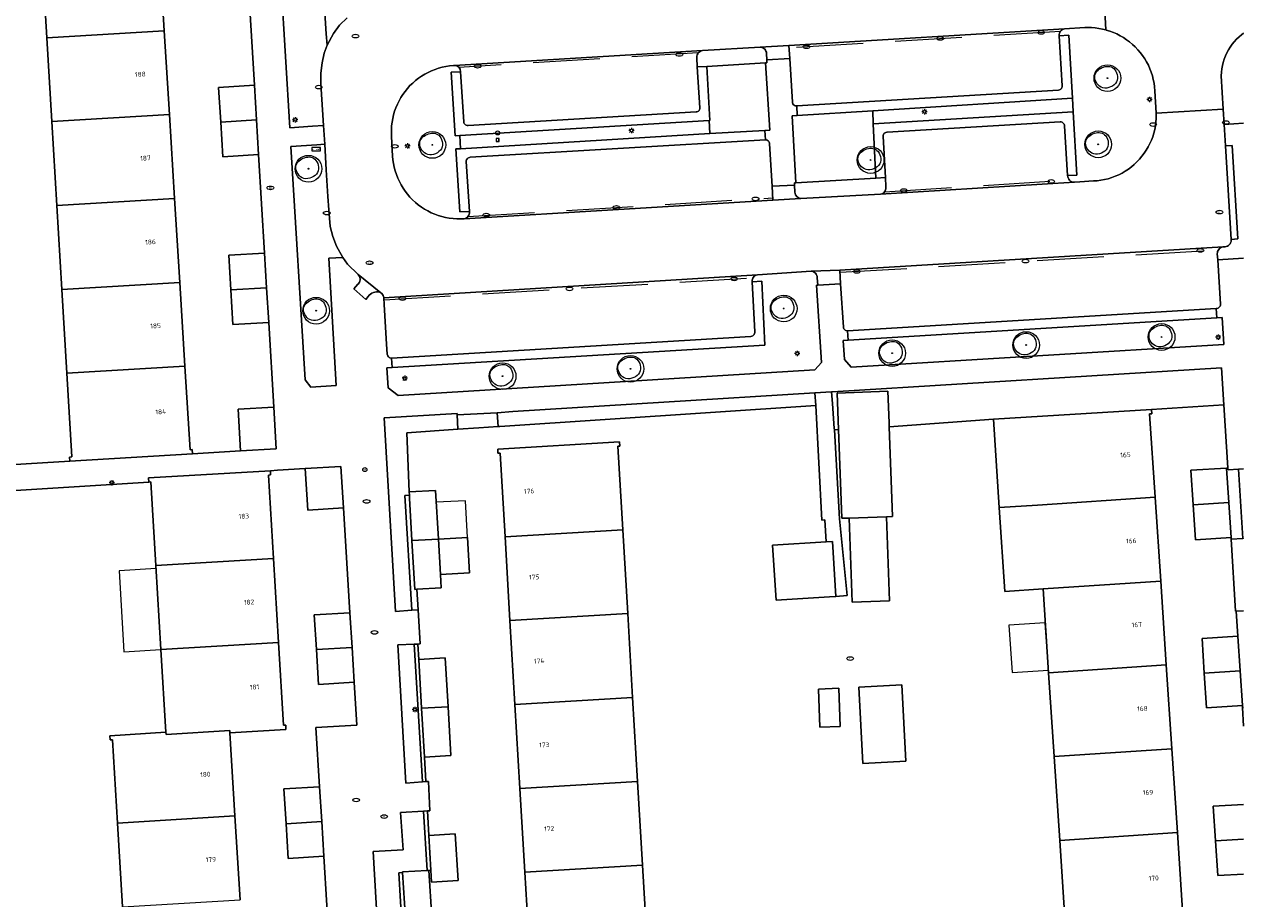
# Model space of a CAD drawing. Header units: metres. Extents: x 162108 to 162858, y 502368 to 503171.
# Tile 34 of 38: x 162702 to 162794, y 502826 to 502891. Entities that reach past the tile are written whole.
import ezdxf
from ezdxf.enums import TextEntityAlignment as Align

# ---------------------------------------------------------------- set-up
doc = ezdxf.new("R2010")
doc.units = ezdxf.units.M
doc.linetypes.add('RI-HWA-SO', pattern=[7.4, 5, -2.4])
for name, color, linetype, lineweight, true_color in [('B-PV-GR-BEPLANTING_CULTUUR_HEESTERS-GV', 7, 'Continuous', 13, 0x99cc00), ('B-PV-GR-BEPLANTING_CULTUUR_ROOS-GV', 7, 'Continuous', 18, 0x99cc00), ('B-PV-GR-BEPLANTING_CULTUUR_VASTE PLANTENVAK-GV', 7, 'Continuous', 13, 0x99cc00), ('B-PV-RI-HWA_GOOT_MOLGOOT-G', 150, 'RI-HWA-SO', 18, 0x007fff), ('B-WE-GR-BOOM-S', 3, 'Continuous', 18, 0x00ff00)]:
    doc.layers.add(name, color=color, linetype=linetype, lineweight=lineweight, true_color=true_color)
for name, color, linetype, lineweight in [('B-PV-IE-MEUBILAIR-S', 252, 'Continuous', 13), ('B-PV-OG-BEBOUWING-GV', 7, 'Continuous', 18), ('B-PV-OG-BEBOUWING-T18', 7, 'Continuous', 18), ('B-PV-OG-BEBOUWING_LUIFEL-GV', 7, 'Continuous', 18), ('B-PV-OG-TERREIN_BEGROEID-GV', 7, 'Continuous', 13), ('B-PV-OG-TERREIN_ERF-GV', 252, 'Continuous', 13), ('B-PV-VH-OPENVERHARDING-GV', 252, 'Continuous', 13), ('B-PV-VH-OPENVERHARDING_BETONELEMENT-GV', 252, 'Continuous', 13), ('B-PV-VH-OPENVERHARDING_BETONSTRAATSTEEN-GV', 252, 'Continuous', 13), ('B-PV-VH-OPENVERHARDING_TEGEL-GV', 252, 'Continuous', 13)]:
    doc.layers.add(name, color=color, linetype=linetype, lineweight=lineweight)
doc.styles.add('NLCS-ISO', font='NLCS-ISO.ttf')
doc.styles.add('NLCS-ISO-M200-T18', font='NLCS-ISO.ttf', dxfattribs={"height": 1.8})

# ---------------------------------------------------------------- blocks, each defined once
blk = doc.blocks.new('SIE-MEUBILAIR_BORD_STRAATNAAM-SO')
blk.add_lwpolyline([(-1.62, -0.62), (1.62, -0.62), (1.62, 0.62), (-1.62, 0.62)], close=True)
at = {"style": 'NLCS-ISO'}
blk.add_text('straat', height=0.75, dxfattribs=at).set_placement((0, 0.08), align=Align.MIDDLE_CENTER)
blk = doc.blocks.new('SIE-MEUBILAIR_BORD_VERKEER-SO')
blk.add_lwpolyline([(-0.5625, -0.5625), (0.5625, -0.5625), (0.5625, 0.5625), (-0.5625, 0.5625)], close=True)
at = {"style": 'NLCS-ISO'}
blk.add_text('vb', height=0.75, dxfattribs=at).set_placement((0, 0), align=Align.MIDDLE_CENTER)
blk = doc.blocks.new('SIE-MEUBILAIR_PAAL_LICHTMAST-SO')
for points in [[(-0.62, 0), (-1, 0)], [(-0.71, 0.71), (-0.44, 0.44)], [(0, 1), (0, 0.62)], [(0.44, 0.44), (0.71, 0.71)], [(1, 0), (0.62, 0)], [(-0.71, -0.71), (-0.44, -0.44)], [(0, -0.62), (0, -1)], [(0.44, -0.44), (0.71, -0.71)]]:
    blk.add_lwpolyline(points)
blk.add_circle((0, 0), 0.5)
blk = doc.blocks.new('SIE-MEUBILAIR_PAAL_AFSLUITPAAL-SO')
blk.add_circle((0, 0), 0.75)
at = {"style": 'NLCS-ISO'}
blk.add_text('af', height=0.75, dxfattribs=at).set_placement((0, 0.05), align=Align.MIDDLE_CENTER)
blk = doc.blocks.new('SIE-MEUBILAIR_PAAL-SO')
blk.add_circle((0, 0), 0.75)
blk = doc.blocks.new('SIE-MEUBILAIR_PUT_RIOOLPUT-SO')
blk.add_ellipse((0, 0), major_axis=(1.25, 0), ratio=0.54)
at = {"style": 'NLCS-ISO'}
blk.add_text('ri', height=0.75, dxfattribs=at).set_placement((-0.04, 0.07), align=Align.MIDDLE_CENTER)
blk = doc.blocks.new('SIE-MEUBILAIR_PUT_BRANDKRAAN-SO')
blk.add_ellipse((0, 0), major_axis=(1.25, 0), ratio=0.54)
at = {"style": 'NLCS-ISO'}
blk.add_text('bk', height=0.75, dxfattribs=at).set_placement((0.03, 0), align=Align.MIDDLE_CENTER)
blk = doc.blocks.new('SIE-MEUBILAIR_PUT_KOLK-SO')
blk.add_ellipse((0, 0), major_axis=(1.25, 0), ratio=0.54)
blk = doc.blocks.new('SGR-BOOM_03')
blk.add_lwpolyline([(2.39, 3.6), (2.81, 3.14), (3.17, 2.6), (3.46, 1.98), (3.66, 1.31), (3.77, 0.62), (3.77, -0.08), (3.65, -0.77), (3.39, -1.41), (3, -2), (2.49, -2.52), (1.88, -2.96), (1.21, -3.31), (0.49, -3.56), (-0.26, -3.7), (-0.99, -3.72), (-1.7, -3.6), (-2.35, -3.35), (-2.94, -2.98), (-3.46, -2.51), (-3.9, -1.97), (-4.25, -1.38), (-4.52, -0.76), (-4.68, -0.13), (-4.73, 0.48), (-4.67, 1.06), (-4.5, 1.6), (-4.24, 2.1), (-3.91, 2.55), (-3.5, 2.97), (-3.03, 3.33), (-2.53, 3.65), (-1.98, 3.92), (-1.42, 4.14), (-0.84, 4.29), (-0.26, 4.39), (0.31, 4.41), (0.87, 4.35), (1.41, 4.2), (1.92, 3.95)], close=True)
for radius in [5, 0.15]:
    blk.add_circle((0, 0), radius)

msp = doc.modelspace()

# ---------------------------------------------------------------- linework, layer by layer
at = {"layer": 'B-PV-GR-BEPLANTING_CULTUUR_HEESTERS-GV'}
for points in [[(162724.774, 502883.629), (162724.582, 502886.758), (162724.58, 502887.559), (162724.671, 502888.34), (162724.829, 502889.055), (162725.041, 502889.651), (162724.96, 502890.491), (162724.385, 502899.689), (162721.273, 502899.496), (162722.262, 502883.474), (162723.953, 502883.595)], [(162725.179, 502873.703), (162726.219, 502873.757), (162725.756, 502874.61), (162725.466, 502875.339), (162725.278, 502876.084), (162725.164, 502877.319), (162725.086, 502878.323), (162724.981, 502880.33), (162724.865, 502882.241), (162724.271, 502882.2), (162722.335, 502882.071), (162723.397, 502864.599), (162723.835, 502864.056), (162725.731, 502864.169)], [(162761.795, 502871.688), (162761.758, 502872.234), (162761.757, 502872.243), (162761.744, 502872.335), (162761.715, 502872.423), (162761.671, 502872.505), (162761.614, 502872.578), (162761.546, 502872.641), (162761.467, 502872.69), (162761.381, 502872.726), (162761.297, 502872.745), (162757.273, 502872.466), (162757.189, 502872.444), (162757.11, 502872.407), (162757.038, 502872.356), (162756.978, 502872.293), (162756.93, 502872.22), (162756.895, 502872.139), (162756.876, 502872.054), (162756.873, 502871.966), (162756.875, 502871.936), (162757.599, 502871.975), (162757.835, 502867.188), (162729.905, 502865.524), (162729.516, 502865.497), (162729.603, 502864.012), (162730.375, 502863.44), (162761.578, 502865.355), (162762.063, 502865.901), (162761.689, 502871.679)], [(162791.681, 502869.238), (162764.058, 502867.574), (162763.7, 502867.535), (162763.787, 502866.112), (162764.292, 502865.547), (162792.216, 502867.252), (162792.081, 502869.262)], [(162762.828, 502863.708), (162762.892, 502862.831), (162763.029, 502860.958), (162763.035, 502860.866), (162763.352, 502860.879), (162763.252, 502863.61), (162767.047, 502863.75), (162767.133, 502861.394), (162767.145, 502861.081), (162774.94, 502861.655), (162786.779, 502862.389), (162792.212, 502862.731), (162792.038, 502865.504), (162762.888, 502863.712)], [(162737.79, 502862.141), (162737.847, 502861.103), (162737.982, 502861.112), (162761.635, 502862.679), (162761.575, 502863.631), (162738.95, 502862.232)]]:
    msp.add_lwpolyline(points, close=True, dxfattribs=at)
at = {"layer": 'B-PV-GR-BEPLANTING_CULTUUR_ROOS-GV'}
for points in [[(162765.93, 502883.764), (162780.921, 502884.658), (162780.864, 502885.679), (162765.909, 502884.741)], [(162735.035, 502881.905), (162753.719, 502883.029), (162753.66, 502884.003), (162734.973, 502882.888)]]:
    msp.add_lwpolyline(points, close=True, dxfattribs=at)
at = {"layer": 'B-PV-GR-BEPLANTING_CULTUUR_VASTE PLANTENVAK-GV'}
for points in [[(162731.397, 502847.353), (162730.853, 502855.941), (162731.205, 502855.959), (162731.19, 502856.217), (162731.014, 502860.638), (162734.839, 502860.898), (162734.783, 502861.987), (162734.771, 502862.08), (162729.31, 502861.759), (162730.173, 502847.271)], [(162732.179, 502834.511), (162731.563, 502844.805), (162730.332, 502844.771), (162730.934, 502834.415)], [(162730.66, 502823.408), (162730.411, 502827.699), (162730.696, 502827.716), (162730.693, 502827.772), (162732.528, 502827.877), (162732.263, 502832.32), (162730.531, 502832.223), (162730.727, 502829.428), (162728.481, 502829.297), (162728.847, 502823.279)]]:
    msp.add_lwpolyline(points, close=True, dxfattribs=at)
for points in [[(162793.685, 502857.94), (162793.311, 502857.91)], [(162793.311, 502857.91), (162793.622, 502852.737), (162793.685, 502852.74)]]:
    msp.add_lwpolyline(points, dxfattribs=at)
at = {"layer": 'B-PV-OG-BEBOUWING-GV'}
for points in [[(162712.849, 502890.73), (162712.462, 502897.009), (162703.67, 502896.484), (162704.045, 502890.205)], [(162704.045, 502890.205), (162704.42, 502883.926), (162713.236, 502884.452), (162712.849, 502890.73)], [(162704.42, 502883.926), (162704.795, 502877.648), (162713.623, 502878.175), (162713.236, 502884.452)], [(162714.009, 502871.897), (162713.623, 502878.175), (162704.795, 502877.648), (162705.169, 502871.369)], [(162705.169, 502871.369), (162705.544, 502865.09), (162714.396, 502865.618), (162714.009, 502871.897)], [(162714.781, 502859.368), (162714.396, 502865.618), (162705.544, 502865.09), (162705.917, 502858.831), (162705.757, 502858.821), (162705.776, 502858.502), (162714.96, 502859.06), (162714.94, 502859.378)], [(162763.596, 502854.236), (162764.138, 502854.255), (162766.927, 502854.358), (162767.391, 502854.375), (162767.145, 502861.081), (162767.133, 502861.394), (162767.047, 502863.75), (162763.252, 502863.61), (162763.352, 502860.879)], [(162787.055, 502855.817), (162786.64, 502862.059), (162786.8, 502862.069), (162786.779, 502862.389), (162774.94, 502861.655), (162775.382, 502855.04), (162778.245, 502855.231)], [(162747.181, 502853.382), (162746.81, 502859.639), (162746.97, 502859.649), (162746.951, 502859.967), (162737.817, 502859.421), (162737.836, 502859.101), (162737.996, 502859.111), (162738.367, 502852.859)], [(162712.224, 502850.695), (162721.029, 502851.225), (162720.653, 502857.474), (162720.813, 502857.483), (162720.794, 502857.803), (162711.669, 502857.273), (162711.689, 502856.947), (162711.849, 502856.956)], [(162731.19, 502856.217), (162731.205, 502855.959), (162731.217, 502855.747), (162731.4, 502852.568), (162733.377, 502852.682), (162733.167, 502856.331)], [(162787.473, 502849.541), (162787.055, 502855.817), (162778.245, 502855.231), (162775.382, 502855.04), (162775.8, 502848.764), (162778.663, 502848.955)], [(162764.138, 502854.255), (162764.369, 502847.957), (162767.159, 502848.06), (162766.927, 502854.358)], [(162747.554, 502847.103), (162747.181, 502853.382), (162738.367, 502852.859), (162738.74, 502846.58)], [(162731.4, 502852.568), (162731.61, 502848.919), (162731.772, 502848.928), (162733.586, 502849.033), (162733.529, 502850.034), (162733.377, 502852.682)], [(162733.377, 502852.682), (162733.529, 502850.034), (162735.706, 502850.159), (162735.555, 502852.807)], [(162758.668, 502848.098), (162762.674, 502848.359), (162763.153, 502848.388), (162762.886, 502852.513), (162762.422, 502852.485), (162758.401, 502852.223)], [(162721.407, 502844.946), (162721.029, 502851.225), (162712.224, 502850.695), (162712.601, 502844.416)], [(162787.89, 502843.265), (162787.473, 502849.541), (162778.663, 502848.955), (162779.08, 502842.679)], [(162747.927, 502840.824), (162747.554, 502847.103), (162738.74, 502846.58), (162739.113, 502840.301)], [(162721.96, 502838.437), (162721.941, 502838.756), (162721.781, 502838.746), (162721.407, 502844.946), (162712.601, 502844.416), (162712.973, 502838.218), (162712.983, 502838.058), (162717.758, 502838.345), (162717.768, 502838.185)], [(162788.308, 502836.989), (162787.89, 502843.265), (162779.08, 502842.679), (162779.498, 502836.403)], [(162761.836, 502841.454), (162761.95, 502838.596), (162763.479, 502838.656), (162763.365, 502841.515)], [(162764.854, 502841.59), (162765.171, 502835.873), (162768.394, 502836.052), (162768.077, 502841.769)], [(162739.113, 502840.301), (162739.486, 502834.022), (162748.299, 502834.545), (162747.927, 502840.824)], [(162712.983, 502838.058), (162712.973, 502838.218), (162708.78, 502837.965), (162708.799, 502837.646), (162708.959, 502837.656), (162709.334, 502831.43), (162718.143, 502831.959), (162717.768, 502838.185), (162717.758, 502838.345)], [(162788.726, 502830.713), (162788.308, 502836.989), (162779.498, 502836.403), (162779.915, 502830.127)], [(162748.672, 502828.266), (162748.299, 502834.545), (162739.486, 502834.022), (162739.859, 502827.743)], [(162718.521, 502825.681), (162718.143, 502831.959), (162709.334, 502831.43), (162709.711, 502825.152)], [(162780.189, 502823.592), (162780.309, 502823.599), (162789.322, 502824.162), (162789.301, 502824.483), (162789.141, 502824.473), (162788.726, 502830.713), (162779.915, 502830.127), (162780.328, 502823.924), (162780.168, 502823.914)], [(162730.696, 502827.716), (162730.903, 502824.279), (162732.879, 502824.392), (162732.669, 502827.885), (162732.528, 502827.877), (162730.693, 502827.772)], [(162739.859, 502827.743), (162740.229, 502821.504), (162740.069, 502821.495), (162740.088, 502821.181), (162749.224, 502821.699), (162749.205, 502822.015), (162749.045, 502822.006), (162748.672, 502828.266)]]:
    msp.add_lwpolyline(points, close=True, dxfattribs=at)
for points in [[(162719.595, 502886.652), (162716.92, 502886.491), (162717.077, 502883.895)], [(162719.752, 502884.057), (162719.595, 502886.652)], [(162719.752, 502884.057), (162717.077, 502883.895)], [(162717.077, 502883.895), (162719.752, 502884.057)], [(162717.077, 502883.895), (162717.234, 502881.3), (162719.908, 502881.461)], [(162719.908, 502881.461), (162719.752, 502884.057)], [(162720.352, 502874.095), (162717.678, 502873.934), (162717.835, 502871.339)], [(162720.509, 502871.5), (162720.352, 502874.095)], [(162717.835, 502871.339), (162720.509, 502871.5)], [(162720.509, 502871.5), (162717.835, 502871.339)], [(162720.665, 502868.904), (162720.509, 502871.5)], [(162717.835, 502871.339), (162717.991, 502868.743), (162720.665, 502868.904)], [(162721.048, 502862.556), (162718.373, 502862.395), (162718.561, 502859.278)], [(162718.561, 502859.278), (162721.236, 502859.441), (162721.048, 502862.556)], [(162726.269, 502855.012), (162726.077, 502858.112), (162723.402, 502857.955)], [(162723.402, 502857.955), (162723.594, 502854.855), (162726.269, 502855.012)], [(162792.403, 502858.002), (162789.728, 502857.835), (162789.901, 502855.235)], [(162792.576, 502855.414), (162792.403, 502858.002)], [(162789.901, 502855.235), (162792.576, 502855.414)], [(162792.576, 502855.414), (162789.901, 502855.235)], [(162789.901, 502855.235), (162790.075, 502852.636)], [(162792.75, 502852.803), (162792.576, 502855.414)], [(162790.075, 502852.636), (162792.75, 502852.803)], [(162726.754, 502847.167), (162724.079, 502847.01)], [(162724.079, 502847.01), (162724.24, 502844.41)], [(162726.914, 502844.575), (162726.754, 502847.167)], [(162793.244, 502845.419), (162790.569, 502845.252), (162790.743, 502842.653)], [(162793.416, 502842.831), (162793.244, 502845.419)], [(162724.24, 502844.41), (162726.914, 502844.575)], [(162726.914, 502844.575), (162724.24, 502844.41)], [(162724.24, 502844.41), (162724.4, 502841.81)], [(162727.075, 502841.967), (162726.914, 502844.575)], [(162733.888, 502843.782), (162731.912, 502843.668)], [(162731.912, 502843.668), (162732.121, 502840.02)], [(162734.098, 502840.133), (162733.888, 502843.782)], [(162793.416, 502842.831), (162790.743, 502842.653)], [(162790.743, 502842.653), (162793.416, 502842.831)], [(162790.743, 502842.653), (162790.916, 502840.054), (162793.591, 502840.221)], [(162793.591, 502840.221), (162793.416, 502842.831)], [(162724.4, 502841.81), (162727.075, 502841.967)], [(162734.098, 502840.133), (162732.121, 502840.02)], [(162732.121, 502840.02), (162734.098, 502840.133)], [(162732.121, 502840.02), (162732.331, 502836.37)], [(162732.331, 502836.37), (162734.308, 502836.484), (162734.098, 502840.133)], [(162724.482, 502834.138), (162721.806, 502833.98)], [(162724.641, 502831.544), (162724.482, 502834.138)], [(162721.806, 502833.98), (162721.965, 502831.38)], [(162793.685, 502832.823), (162791.409, 502832.681), (162791.582, 502830.087)], [(162724.641, 502831.544), (162721.965, 502831.38)], [(162721.965, 502831.38), (162724.641, 502831.544)], [(162721.965, 502831.38), (162722.125, 502828.78)], [(162724.8, 502828.938), (162724.641, 502831.544)], [(162732.87, 502827.006), (162734.846, 502827.118), (162734.645, 502830.612), (162732.669, 502830.5)], [(162732.669, 502830.5), (162732.819, 502827.894)], [(162793.685, 502830.227), (162791.582, 502830.087)], [(162791.582, 502830.087), (162793.685, 502830.227)], [(162791.582, 502830.087), (162791.755, 502827.492), (162793.685, 502827.613)], [(162722.125, 502828.78), (162724.8, 502828.938)], [(162732.819, 502827.894), (162732.87, 502827.006)]]:
    msp.add_lwpolyline(points, dxfattribs=at)
at = {"layer": 'B-PV-OG-BEBOUWING_LUIFEL-GV'}
for points in [[(162733.377, 502852.682), (162735.555, 502852.807), (162735.416, 502855.551), (162733.218, 502855.44)], [(162712.237, 502850.48), (162709.463, 502850.314), (162709.827, 502844.249), (162712.601, 502844.416)], [(162776.339, 502842.702), (162779.067, 502842.877), (162778.832, 502846.415), (162776.112, 502846.241)]]:
    msp.add_lwpolyline(points, close=True, dxfattribs=at)
at = {"layer": 'B-PV-OG-TERREIN_BEGROEID-GV'}
for points in [[(162781.014, 502879.401), (162781.024, 502879.401), (162781.42, 502879.432), (162782.436, 502879.485), (162782.715, 502879.505), (162782.993, 502879.54), (162783.269, 502879.592), (162783.541, 502879.659), (162783.809, 502879.741), (162784.071, 502879.839), (162784.328, 502879.952), (162784.578, 502880.078), (162784.82, 502880.22), (162785.054, 502880.374), (162785.278, 502880.542), (162785.493, 502880.722), (162785.697, 502880.914), (162785.89, 502881.118), (162786.07, 502881.332), (162786.239, 502881.556), (162786.394, 502881.789), (162786.536, 502882.031), (162786.663, 502882.281), (162786.776, 502882.537), (162786.875, 502882.8), (162786.958, 502883.067), (162787.026, 502883.339), (162787.078, 502883.615), (162787.114, 502883.892), (162787.135, 502884.172), (162787.139, 502884.452), (162787.136, 502884.57), (162787.035, 502886.239), (162787.012, 502886.521), (162786.974, 502886.801), (162786.92, 502887.078), (162786.85, 502887.352), (162786.764, 502887.621), (162786.664, 502887.885), (162786.549, 502888.143), (162786.419, 502888.394), (162786.276, 502888.637), (162786.119, 502888.872), (162785.948, 502889.097), (162785.766, 502889.313), (162785.571, 502889.518), (162785.365, 502889.711), (162785.149, 502889.893), (162784.923, 502890.062), (162784.687, 502890.217), (162784.443, 502890.36), (162784.191, 502890.488), (162783.933, 502890.602), (162783.668, 502890.701), (162783.398, 502890.784), (162783.357, 502890.795), (162783.124, 502890.853), (162782.847, 502890.906), (162782.567, 502890.943), (162782.285, 502890.964), (162782.003, 502890.969), (162781.791, 502890.962), (162780.278, 502890.878), (162780.193, 502890.855), (162780.113, 502890.818), (162780.04, 502890.767), (162779.978, 502890.703), (162779.929, 502890.63), (162779.893, 502890.549), (162779.873, 502890.462), (162779.869, 502890.374), (162779.871, 502890.341)], [(162779.871, 502890.341), (162780.597, 502890.408), (162780.864, 502885.679), (162780.921, 502884.658), (162781.202, 502879.925), (162780.506, 502879.908)], [(162734.562, 502888.13), (162734.498, 502888.127), (162734.217, 502888.101), (162733.939, 502888.059), (162733.663, 502888.001), (162733.391, 502887.927), (162733.124, 502887.838), (162732.862, 502887.735), (162732.606, 502887.616), (162732.358, 502887.483), (162732.117, 502887.337), (162731.885, 502887.177), (162731.663, 502887.004), (162731.451, 502886.818), (162731.25, 502886.621), (162731.06, 502886.413), (162730.882, 502886.194), (162730.717, 502885.966), (162730.565, 502885.729), (162730.427, 502885.483), (162730.303, 502885.23), (162730.194, 502884.97), (162730.1, 502884.705), (162730.02, 502884.434), (162729.957, 502884.16), (162729.909, 502883.882), (162729.876, 502883.602), (162729.86, 502883.321), (162729.86, 502883.039), (162729.871, 502882.811), (162729.948, 502881.352), (162729.973, 502881.07), (162730.014, 502880.79), (162730.072, 502880.512), (162730.145, 502880.238), (162730.233, 502879.969), (162730.336, 502879.705), (162730.454, 502879.447), (162730.586, 502879.196), (162730.733, 502878.953), (162730.892, 502878.719), (162731.065, 502878.495), (162731.25, 502878.28), (162731.447, 502878.076), (162731.655, 502877.884), (162731.874, 502877.703), (162732.102, 502877.535), (162732.34, 502877.381), (162732.586, 502877.24), (162732.839, 502877.113), (162733.099, 502877), (162733.366, 502876.903), (162733.637, 502876.82), (162733.912, 502876.754), (162734.191, 502876.702), (162734.472, 502876.667), (162734.755, 502876.647), (162735.038, 502876.644), (162735.317, 502876.656)], [(162735.317, 502876.656), (162735.402, 502876.682), (162735.48, 502876.723), (162735.55, 502876.778), (162735.609, 502876.844), (162735.655, 502876.919), (162735.687, 502877.002), (162735.703, 502877.089), (162735.704, 502877.177), (162735.701, 502877.199), (162734.98, 502877.185), (162734.686, 502881.884), (162735.035, 502881.905), (162734.973, 502882.888), (162734.635, 502882.868), (162734.343, 502887.619), (162735.043, 502887.662)]]:
    msp.add_lwpolyline(points, dxfattribs=at)
for points in [[(162735.043, 502887.662, 0.403579), (162734.562, 502888.13)], [(162780.506, 502879.908, 0.444334), (162781.014, 502879.401)]]:
    msp.add_lwpolyline(points, format="xyb", dxfattribs=at)
for points in [[(162753.66, 502884.003), (162753.719, 502883.029), (162757.828, 502883.276), (162758.195, 502883.294), (162757.878, 502888.318), (162753.485, 502888.052), (162753.714, 502884.006)], [(162760.159, 502879.35), (162766.146, 502879.69), (162765.93, 502883.764), (162765.909, 502884.741), (162760.259, 502884.386), (162759.869, 502884.362)]]:
    msp.add_lwpolyline(points, close=True, dxfattribs=at)
at = {"layer": 'B-PV-OG-TERREIN_ERF-GV'}
for points in [[(162712.462, 502897.009), (162712.849, 502890.73), (162713.236, 502884.452), (162713.623, 502878.175), (162714.009, 502871.897), (162714.396, 502865.618), (162714.781, 502859.368), (162714.94, 502859.378), (162714.96, 502859.06), (162718.561, 502859.278), (162718.373, 502862.395), (162721.048, 502862.556), (162720.665, 502868.904), (162717.991, 502868.743), (162717.835, 502871.339), (162717.678, 502873.934), (162720.352, 502874.095), (162719.908, 502881.461), (162717.234, 502881.3), (162717.077, 502883.895), (162716.92, 502886.491), (162719.595, 502886.652), (162719.151, 502894.018)], [(162693.898, 502857.78), (162705.776, 502858.502), (162705.757, 502858.821), (162705.917, 502858.831), (162705.544, 502865.09), (162705.169, 502871.369), (162704.795, 502877.648), (162704.42, 502883.926), (162704.045, 502890.205), (162703.67, 502896.484)], [(162780.328, 502823.924), (162779.915, 502830.127), (162779.498, 502836.403), (162779.08, 502842.679), (162778.663, 502848.955), (162775.8, 502848.764), (162775.382, 502855.04), (162774.94, 502861.655), (162767.145, 502861.081), (162767.391, 502854.375), (162766.927, 502854.358), (162767.159, 502848.06), (162764.369, 502847.957), (162764.138, 502854.255), (162763.596, 502854.236), (162763.352, 502860.879), (162763.035, 502860.866), (162763.425, 502854.19), (162764.003, 502848.461), (162763.153, 502848.388), (162762.674, 502848.359), (162758.668, 502848.098), (162758.401, 502852.223), (162762.422, 502852.485), (162762.322, 502854.114), (162762.1, 502854.098), (162761.635, 502862.679), (162737.982, 502861.112), (162737.847, 502861.103), (162736.407, 502861.004), (162734.839, 502860.898), (162731.014, 502860.638), (162731.19, 502856.217), (162733.167, 502856.331), (162733.377, 502852.682), (162735.555, 502852.807), (162735.706, 502850.159), (162733.529, 502850.034), (162733.586, 502849.033), (162731.772, 502848.928), (162731.869, 502847.388), (162732.015, 502844.839), (162731.839, 502844.826), (162731.912, 502843.668), (162733.888, 502843.782), (162734.098, 502840.133), (162734.308, 502836.484), (162732.331, 502836.37), (162732.447, 502834.532), (162732.626, 502834.546), (162732.745, 502832.348), (162732.553, 502832.337), (162732.669, 502830.5), (162734.645, 502830.612), (162734.846, 502827.118), (162732.87, 502827.006), (162732.819, 502827.894), (162732.669, 502827.885), (162732.879, 502824.392)], [(162793.685, 502838.667), (162793.6, 502840.071), (162793.591, 502840.221), (162790.916, 502840.054), (162790.743, 502842.653), (162790.569, 502845.252), (162793.244, 502845.419), (162793.127, 502847.28), (162793.074, 502847.277), (162792.757, 502852.688), (162792.75, 502852.803), (162790.075, 502852.636), (162789.901, 502855.235), (162789.728, 502857.835), (162792.403, 502858.002), (162792.507, 502858.009), (162792.212, 502862.731), (162786.779, 502862.389), (162786.8, 502862.069), (162786.64, 502862.059), (162787.055, 502855.817)], [(162740.229, 502821.504), (162739.859, 502827.743), (162739.486, 502834.022), (162739.113, 502840.301), (162738.74, 502846.58), (162738.367, 502852.859), (162737.996, 502859.111), (162737.836, 502859.101), (162737.817, 502859.421), (162746.951, 502859.967), (162746.97, 502859.649), (162746.81, 502859.639), (162747.181, 502853.382), (162747.554, 502847.103), (162747.927, 502840.824), (162748.299, 502834.545), (162748.672, 502828.266), (162749.045, 502822.006)], [(162725.252, 502821.571), (162724.8, 502828.938), (162722.125, 502828.78), (162721.965, 502831.38), (162721.806, 502833.98), (162724.482, 502834.138), (162724.21, 502838.573), (162727.274, 502838.757), (162727.075, 502841.967), (162724.4, 502841.81), (162724.24, 502844.41), (162724.079, 502847.01), (162726.754, 502847.167), (162726.269, 502855.012), (162723.594, 502854.855), (162723.402, 502857.955), (162721.335, 502857.835), (162720.794, 502857.803), (162720.813, 502857.483), (162720.653, 502857.474), (162721.029, 502851.225), (162721.407, 502844.946), (162721.781, 502838.746), (162721.941, 502838.756), (162721.96, 502838.437), (162717.768, 502838.185), (162718.143, 502831.959), (162718.521, 502825.681)], [(162787.055, 502855.817), (162787.473, 502849.541), (162787.89, 502843.265), (162788.308, 502836.989), (162788.726, 502830.713), (162789.141, 502824.473), (162789.301, 502824.483), (162789.322, 502824.162), (162793.685, 502824.436)], [(162793.685, 502827.613), (162791.755, 502827.492), (162791.582, 502830.087), (162791.409, 502832.681), (162793.685, 502832.823)]]:
    msp.add_lwpolyline(points, dxfattribs=at)
for points in [[(162734.839, 502860.898), (162736.407, 502861.004), (162737.847, 502861.103), (162737.79, 502862.141), (162734.783, 502861.987)], [(162716.581, 502812.665), (162710.321, 502812.295), (162710.302, 502812.615), (162710.462, 502812.624), (162710.087, 502818.873), (162709.711, 502825.152), (162709.334, 502831.43), (162708.959, 502837.656), (162708.799, 502837.646), (162708.78, 502837.965), (162712.973, 502838.218), (162712.601, 502844.416), (162712.224, 502850.695), (162711.849, 502856.956), (162711.689, 502856.947), (162694.881, 502855.884), (162697.503, 502811.539), (162697.413, 502807.786), (162716.857, 502809.019)], [(162761.836, 502841.454), (162763.365, 502841.515), (162763.479, 502838.656), (162761.95, 502838.596)], [(162764.854, 502841.59), (162768.077, 502841.769), (162768.394, 502836.052), (162765.171, 502835.873)]]:
    msp.add_lwpolyline(points, close=True, dxfattribs=at)
at = {"layer": 'B-PV-RI-HWA_GOOT_MOLGOOT-G'}
for points in [[(162779.967, 502890.686), (162759.639, 502889.445)], [(162752.844, 502889.07), (162734.901, 502887.989)], [(162766.806, 502878.685), (162780.625, 502879.565)], [(162735.594, 502876.827), (162758.409, 502878.225)], [(162763.458, 502872.65), (162791.802, 502874.332)], [(162729.305, 502870.595), (162756.946, 502872.245)]]:
    msp.add_lwpolyline(points, dxfattribs=at)
at = {"layer": 'B-PV-VH-OPENVERHARDING-GV'}
for points in [[(162793.685, 502883.811), (162792.221, 502883.722), (162792.328, 502882.112), (162792.818, 502882.137), (162793.255, 502875.145), (162792.759, 502875.109), (162792.759, 502875.041), (162792.745, 502874.952), (162792.715, 502874.867), (162792.671, 502874.788), (162792.614, 502874.719), (162792.545, 502874.661), (162792.467, 502874.615), (162792.382, 502874.585), (162792.293, 502874.569), (162792.162, 502874.555), (162792.133, 502874.551), (162792.045, 502874.526), (162791.964, 502874.487), (162791.89, 502874.433), (162791.827, 502874.368), (162791.776, 502874.293), (162791.74, 502874.21), (162791.718, 502874.122), (162791.713, 502874.032)], [(162791.713, 502874.032), (162791.742, 502873.577), (162793.685, 502873.7)]]:
    msp.add_lwpolyline(points, dxfattribs=at)
at = {"layer": 'B-PV-VH-OPENVERHARDING_BETONELEMENT-GV'}
msp.add_lwpolyline([(162792.328, 502882.112), (162792.759, 502875.109), (162793.255, 502875.145), (162792.818, 502882.137)], close=True, dxfattribs=at)
at = {"layer": 'B-PV-VH-OPENVERHARDING_BETONSTRAATSTEEN-GV'}
for points in [[(162726.543, 502891.708), (162725.979, 502891.158), (162725.513, 502890.528), (162725.041, 502889.651), (162724.829, 502889.055), (162724.671, 502888.34), (162724.58, 502887.559), (162724.582, 502886.758), (162724.774, 502883.629), (162724.865, 502882.241), (162724.981, 502880.33), (162725.086, 502878.323), (162725.164, 502877.319), (162725.278, 502876.084), (162725.466, 502875.339), (162725.756, 502874.61), (162726.219, 502873.757), (162726.578, 502873.267), (162727.366, 502872.485), (162729.058, 502871.122), (162729.13, 502871.068), (162729.192, 502871.001), (162729.24, 502870.925), (162729.275, 502870.841), (162729.295, 502870.753), (162729.295, 502870.746), (162757.273, 502872.466), (162761.297, 502872.745), (162763.453, 502872.81), (162792.162, 502874.555), (162792.293, 502874.569), (162792.382, 502874.585), (162792.467, 502874.615), (162792.545, 502874.661), (162792.614, 502874.719), (162792.671, 502874.788), (162792.715, 502874.867), (162792.745, 502874.952), (162792.759, 502875.041), (162792.759, 502875.109), (162792.328, 502882.112), (162792.221, 502883.722), (162792.146, 502884.859), (162787.136, 502884.57), (162787.139, 502884.452), (162787.135, 502884.172), (162787.114, 502883.892), (162787.078, 502883.615), (162787.026, 502883.339), (162786.958, 502883.067), (162786.875, 502882.8), (162786.776, 502882.537), (162786.663, 502882.281), (162786.536, 502882.031), (162786.394, 502881.789), (162786.239, 502881.556), (162786.07, 502881.332), (162785.89, 502881.118), (162785.697, 502880.914), (162785.493, 502880.722), (162785.278, 502880.542), (162785.054, 502880.374), (162784.82, 502880.22), (162784.578, 502880.078), (162784.328, 502879.952), (162784.071, 502879.839), (162783.809, 502879.741), (162783.541, 502879.659), (162783.269, 502879.592), (162782.993, 502879.54), (162782.715, 502879.505), (162782.436, 502879.485), (162781.42, 502879.432), (162781.024, 502879.401), (162781.014, 502879.401), (162766.496, 502878.498), (162760.534, 502878.165), (162758.416, 502878.046), (162735.317, 502876.656), (162735.038, 502876.644), (162734.755, 502876.647), (162734.472, 502876.667), (162734.191, 502876.702), (162733.912, 502876.754), (162733.637, 502876.82), (162733.366, 502876.903), (162733.099, 502877), (162732.839, 502877.113), (162732.586, 502877.24), (162732.34, 502877.381), (162732.102, 502877.535), (162731.874, 502877.703), (162731.655, 502877.884), (162731.447, 502878.076), (162731.25, 502878.28), (162731.065, 502878.495), (162730.892, 502878.719), (162730.733, 502878.953), (162730.586, 502879.196), (162730.454, 502879.447), (162730.336, 502879.705), (162730.233, 502879.969), (162730.145, 502880.238), (162730.072, 502880.512), (162730.014, 502880.79), (162729.973, 502881.07), (162729.948, 502881.352), (162729.871, 502882.811), (162729.86, 502883.039), (162729.86, 502883.321), (162729.876, 502883.602), (162729.909, 502883.882), (162729.957, 502884.16), (162730.02, 502884.434), (162730.1, 502884.705), (162730.194, 502884.97), (162730.303, 502885.23), (162730.427, 502885.483), (162730.565, 502885.729), (162730.717, 502885.966), (162730.882, 502886.194), (162731.06, 502886.413), (162731.25, 502886.621), (162731.451, 502886.818), (162731.663, 502887.004), (162731.885, 502887.177), (162732.117, 502887.337), (162732.358, 502887.483), (162732.606, 502887.616), (162732.862, 502887.735), (162733.124, 502887.838), (162733.391, 502887.927), (162733.663, 502888.001), (162733.939, 502888.059), (162734.217, 502888.101), (162734.498, 502888.127), (162734.562, 502888.13), (162753.146, 502889.245), (162757.473, 502889.502), (162759.627, 502889.624), (162780.278, 502890.878), (162781.791, 502890.962), (162782.003, 502890.969), (162782.285, 502890.964), (162782.567, 502890.943), (162782.847, 502890.906), (162783.124, 502890.853), (162783.357, 502890.795), (162783.105, 502895.589)], [(162783.105, 502895.589), (162783.357, 502890.795), (162783.398, 502890.784), (162783.668, 502890.701), (162783.933, 502890.602), (162784.191, 502890.488), (162784.443, 502890.36), (162784.687, 502890.217), (162784.923, 502890.062), (162785.149, 502889.893), (162785.365, 502889.711), (162785.571, 502889.518), (162785.766, 502889.313), (162785.948, 502889.097), (162786.119, 502888.872), (162786.276, 502888.637), (162786.419, 502888.394), (162786.549, 502888.143), (162786.664, 502887.885), (162786.764, 502887.621), (162786.85, 502887.352), (162786.92, 502887.078), (162786.974, 502886.801), (162787.012, 502886.521), (162787.035, 502886.239), (162787.136, 502884.57), (162792.146, 502884.859), (162792.004, 502887.368), (162792.017, 502887.621), (162792.047, 502887.872), (162792.092, 502888.121), (162792.152, 502888.367), (162792.229, 502888.608), (162792.32, 502888.845), (162792.426, 502889.074), (162792.546, 502889.297), (162792.68, 502889.512), (162792.827, 502889.718), (162792.987, 502889.914), (162793.16, 502890.099), (162793.343, 502890.273), (162793.537, 502890.436), (162793.685, 502890.544)], [(162735.043, 502887.662), (162735.282, 502883.916), (162735.291, 502883.849), (162735.316, 502883.786), (162735.355, 502883.73), (162735.406, 502883.685), (162735.466, 502883.653), (162735.532, 502883.636), (162735.6, 502883.635), (162752.677, 502884.662), (162752.732, 502884.667), (162752.796, 502884.687), (162752.853, 502884.723), (162752.9, 502884.77), (162752.935, 502884.828), (162752.956, 502884.892), (162752.96, 502884.959), (162752.767, 502888.033), (162752.737, 502888.703), (162752.734, 502888.743), (162752.739, 502888.831), (162752.76, 502888.917), (162752.796, 502888.998), (162752.845, 502889.072), (162752.907, 502889.135), (162752.98, 502889.186), (162753.06, 502889.223), (162753.146, 502889.245), (162734.562, 502888.13)], [(162780.506, 502879.908), (162780.273, 502883.625), (162780.266, 502883.665), (162780.241, 502883.732), (162780.202, 502883.793), (162780.151, 502883.843), (162780.089, 502883.881), (162780.021, 502883.904), (162779.95, 502883.912), (162766.976, 502883.129), (162766.956, 502883.129), (162766.889, 502883.118), (162766.827, 502883.093), (162766.773, 502883.053), (162766.729, 502883.002), (162766.699, 502882.942), (162766.684, 502882.876), (162766.685, 502882.809), (162766.854, 502879.736), (162766.894, 502879.038), (162766.899, 502878.988), (162766.895, 502878.901), (162766.876, 502878.817), (162766.841, 502878.737), (162766.792, 502878.665), (162766.731, 502878.604), (162766.66, 502878.554), (162766.58, 502878.519), (162766.496, 502878.498)], [(162760.064, 502878.638), (162760.047, 502879.177), (162758.372, 502879.104), (162758.416, 502878.046)], [(162766.496, 502878.498), (162781.014, 502879.401)], [(162758.416, 502878.046), (162760.534, 502878.165)]]:
    msp.add_lwpolyline(points, dxfattribs=at)
for points in [[(162759.627, 502889.624), (162759.692, 502888.659), (162759.892, 502885.389), (162759.893, 502885.382), (162759.904, 502885.314), (162759.932, 502885.252), (162759.973, 502885.197), (162760.025, 502885.153), (162760.087, 502885.122), (162760.153, 502885.107), (162760.221, 502885.107), (162779.817, 502886.292), (162779.885, 502886.302), (162779.948, 502886.328), (162780.005, 502886.367), (162780.05, 502886.419), (162780.082, 502886.479), (162780.1, 502886.545), (162780.102, 502886.614), (162779.871, 502890.341), (162779.869, 502890.374), (162779.873, 502890.462), (162779.893, 502890.549), (162779.929, 502890.63), (162779.978, 502890.703), (162780.04, 502890.767), (162780.113, 502890.818), (162780.193, 502890.855), (162780.278, 502890.878)], [(162757.965, 502888.552), (162759.692, 502888.659), (162759.627, 502889.624), (162757.473, 502889.502), (162757.505, 502889.5), (162757.592, 502889.484), (162757.675, 502889.453), (162757.75, 502889.408), (162757.817, 502889.349), (162757.872, 502889.279), (162757.913, 502889.201), (162757.94, 502889.117), (162757.951, 502889.029)], [(162735.317, 502876.656), (162758.416, 502878.046), (162758.372, 502879.104), (162758.182, 502882.27), (162758.175, 502882.326), (162758.152, 502882.391), (162758.116, 502882.45), (162758.066, 502882.499), (162758.007, 502882.535), (162757.942, 502882.557), (162757.873, 502882.563), (162735.763, 502881.261), (162735.695, 502881.251), (162735.629, 502881.225), (162735.571, 502881.185), (162735.524, 502881.132), (162735.489, 502881.071), (162735.469, 502881.003), (162735.464, 502880.933), (162735.701, 502877.199), (162735.704, 502877.177), (162735.703, 502877.089), (162735.687, 502877.002), (162735.655, 502876.919), (162735.609, 502876.844), (162735.55, 502876.778), (162735.48, 502876.723), (162735.402, 502876.682)], [(162763.487, 502871.785), (162763.717, 502868.552), (162763.726, 502868.486), (162763.75, 502868.424), (162763.788, 502868.37), (162763.838, 502868.326), (162763.897, 502868.295), (162763.962, 502868.279), (162764.026, 502868.279), (162791.638, 502869.934), (162791.709, 502869.944), (162791.776, 502869.968), (162791.837, 502870.007), (162791.887, 502870.059), (162791.925, 502870.12), (162791.948, 502870.188), (162791.956, 502870.26), (162791.956, 502870.278), (162791.742, 502873.577), (162791.713, 502874.032), (162791.718, 502874.122), (162791.74, 502874.21), (162791.776, 502874.293), (162791.827, 502874.368), (162791.89, 502874.433), (162791.964, 502874.487), (162792.045, 502874.526), (162792.133, 502874.551), (162792.162, 502874.555), (162763.453, 502872.81)], [(162729.058, 502871.122), (162727.366, 502872.485), (162727.425, 502872.419), (162727.471, 502872.343), (162727.502, 502872.261), (162727.519, 502872.173), (162727.519, 502872.085), (162727.504, 502871.997), (162727.473, 502871.914), (162727.427, 502871.838), (162727.369, 502871.771), (162727.352, 502871.756), (162727.047, 502871.425), (162727.94, 502870.61), (162728.11, 502870.837), (162728.194, 502870.93), (162728.29, 502871.01), (162728.394, 502871.078), (162728.507, 502871.132), (162728.626, 502871.172), (162728.748, 502871.195), (162728.8, 502871.201), (162728.89, 502871.19), (162728.977, 502871.164)], [(162729.327, 502870.23), (162729.5, 502867.276), (162729.552, 502866.521), (162729.563, 502866.452), (162729.59, 502866.386), (162729.631, 502866.328), (162729.684, 502866.28), (162729.746, 502866.245), (162729.814, 502866.225), (162729.87, 502866.221), (162756.781, 502867.848), (162756.853, 502867.867), (162756.919, 502867.9), (162756.976, 502867.947), (162757.023, 502868.005), (162757.055, 502868.072), (162757.073, 502868.144), (162757.076, 502868.184), (162756.875, 502871.936), (162756.873, 502871.966), (162756.876, 502872.054), (162756.895, 502872.139), (162756.93, 502872.22), (162756.978, 502872.293), (162757.038, 502872.356), (162757.11, 502872.407), (162757.189, 502872.444), (162757.273, 502872.466), (162729.295, 502870.746)], [(162761.795, 502871.688), (162763.487, 502871.785), (162763.453, 502872.81), (162761.297, 502872.745), (162761.381, 502872.726), (162761.467, 502872.69), (162761.546, 502872.641), (162761.614, 502872.578), (162761.671, 502872.505), (162761.715, 502872.423), (162761.744, 502872.335), (162761.757, 502872.243), (162761.758, 502872.234)]]:
    msp.add_lwpolyline(points, close=True, dxfattribs=at)
for points in [[(162734.562, 502888.13, -0.403579), (162735.043, 502887.662)], [(162781.014, 502879.401, -0.444334), (162780.506, 502879.908)], [(162760.534, 502878.165, -0.363732), (162760.064, 502878.638)]]:
    msp.add_lwpolyline(points, format="xyb", dxfattribs=at)
at = {"layer": 'B-PV-VH-OPENVERHARDING_TEGEL-GV'}
for points in [[(162793.685, 502873.7), (162791.742, 502873.577), (162791.956, 502870.278), (162791.956, 502870.26), (162791.948, 502870.188), (162791.925, 502870.12), (162791.887, 502870.059), (162791.837, 502870.007), (162791.776, 502869.968), (162791.709, 502869.944), (162791.638, 502869.934), (162791.681, 502869.238), (162792.081, 502869.262), (162792.216, 502867.252), (162764.292, 502865.547), (162763.787, 502866.112), (162763.7, 502867.535), (162764.058, 502867.574), (162764.026, 502868.279), (162763.962, 502868.279), (162763.897, 502868.295), (162763.838, 502868.326), (162763.788, 502868.37), (162763.75, 502868.424), (162763.726, 502868.486), (162763.717, 502868.552), (162763.487, 502871.785), (162761.795, 502871.688), (162761.689, 502871.679), (162762.063, 502865.901), (162761.578, 502865.355), (162730.375, 502863.44), (162729.603, 502864.012), (162729.516, 502865.497), (162729.905, 502865.524), (162729.87, 502866.221), (162729.814, 502866.225), (162729.746, 502866.245), (162729.684, 502866.28), (162729.631, 502866.328), (162729.59, 502866.386), (162729.563, 502866.452), (162729.552, 502866.521), (162729.5, 502867.276), (162729.327, 502870.23), (162729.295, 502870.746), (162729.295, 502870.753), (162729.275, 502870.841), (162729.24, 502870.925), (162729.192, 502871.001), (162729.13, 502871.068), (162729.058, 502871.122), (162728.977, 502871.164), (162728.89, 502871.19), (162728.8, 502871.201), (162728.748, 502871.195), (162728.626, 502871.172), (162728.507, 502871.132), (162728.394, 502871.078), (162728.29, 502871.01), (162728.194, 502870.93), (162728.11, 502870.837), (162727.94, 502870.61), (162727.047, 502871.425), (162727.352, 502871.756), (162727.369, 502871.771), (162727.427, 502871.838), (162727.473, 502871.914), (162727.504, 502871.997), (162727.519, 502872.085), (162727.519, 502872.173), (162727.502, 502872.261), (162727.471, 502872.343), (162727.425, 502872.419), (162727.366, 502872.485), (162726.578, 502873.267), (162726.219, 502873.757), (162725.179, 502873.703), (162725.731, 502864.169), (162723.835, 502864.056), (162723.397, 502864.599), (162722.335, 502882.071), (162724.271, 502882.2), (162724.865, 502882.241), (162724.774, 502883.629), (162723.953, 502883.595), (162722.262, 502883.474), (162721.273, 502899.496)], [(162724.385, 502899.689), (162724.96, 502890.491), (162725.041, 502889.651), (162725.513, 502890.528), (162725.979, 502891.158), (162726.543, 502891.708)], [(162719.151, 502894.018), (162719.595, 502886.652), (162719.752, 502884.057), (162719.908, 502881.461), (162720.352, 502874.095), (162720.509, 502871.5), (162720.665, 502868.904), (162721.048, 502862.556), (162721.236, 502859.441), (162718.561, 502859.278), (162714.96, 502859.06), (162705.776, 502858.502), (162693.898, 502857.78)], [(162793.685, 502890.544), (162793.537, 502890.436), (162793.343, 502890.273), (162793.16, 502890.099), (162792.987, 502889.914), (162792.827, 502889.718), (162792.68, 502889.512), (162792.546, 502889.297), (162792.426, 502889.074), (162792.32, 502888.845), (162792.229, 502888.608), (162792.152, 502888.367), (162792.092, 502888.121), (162792.047, 502887.872), (162792.017, 502887.621), (162792.004, 502887.368), (162792.146, 502884.859)], [(162792.146, 502884.859), (162792.221, 502883.722), (162793.685, 502883.811)], [(162760.534, 502878.165), (162766.496, 502878.498), (162766.58, 502878.519), (162766.66, 502878.554), (162766.731, 502878.604), (162766.792, 502878.665), (162766.841, 502878.737), (162766.876, 502878.817), (162766.895, 502878.901), (162766.899, 502878.988), (162766.894, 502879.038), (162766.854, 502879.736), (162766.146, 502879.69), (162760.159, 502879.35), (162760.046, 502879.347), (162760.047, 502879.177)], [(162760.047, 502879.177), (162760.064, 502878.638)], [(162728.847, 502823.279), (162728.481, 502829.297), (162730.727, 502829.428), (162730.531, 502832.223), (162732.263, 502832.32), (162732.553, 502832.337), (162732.745, 502832.348), (162732.626, 502834.546), (162732.447, 502834.532), (162732.179, 502834.511), (162730.934, 502834.415), (162730.332, 502844.771), (162731.563, 502844.805), (162731.839, 502844.826), (162732.015, 502844.839), (162731.869, 502847.388), (162731.397, 502847.353), (162730.173, 502847.271), (162729.31, 502861.759), (162734.771, 502862.08), (162734.783, 502861.987), (162737.79, 502862.141), (162738.95, 502862.232), (162761.575, 502863.631), (162762.828, 502863.708), (162762.888, 502863.712), (162792.038, 502865.504), (162792.212, 502862.731), (162792.507, 502858.009), (162792.517, 502857.855), (162793.311, 502857.91), (162793.685, 502857.94)], [(162694.881, 502855.884), (162711.689, 502856.947), (162711.669, 502857.273), (162720.794, 502857.803), (162721.335, 502857.835), (162723.402, 502857.955), (162726.077, 502858.112), (162726.269, 502855.012), (162726.754, 502847.167), (162726.914, 502844.575), (162727.075, 502841.967), (162727.274, 502838.757), (162724.21, 502838.573), (162724.482, 502834.138), (162724.641, 502831.544), (162724.8, 502828.938), (162725.252, 502821.571)], [(162793.685, 502852.74), (162793.622, 502852.737), (162792.757, 502852.688), (162793.074, 502847.277), (162793.127, 502847.28), (162793.685, 502847.311)], [(162793.685, 502847.311), (162793.127, 502847.28), (162793.244, 502845.419)], [(162793.244, 502845.419), (162793.416, 502842.831), (162793.591, 502840.221), (162793.6, 502840.071), (162793.685, 502840.076)], [(162793.685, 502840.076), (162793.6, 502840.071), (162793.685, 502838.667)]]:
    msp.add_lwpolyline(points, dxfattribs=at)
for points in [[(162760.221, 502885.107), (162760.259, 502884.386), (162765.909, 502884.741), (162780.864, 502885.679), (162780.597, 502890.408), (162779.871, 502890.341), (162780.102, 502886.614), (162780.1, 502886.545), (162780.082, 502886.479), (162780.05, 502886.419), (162780.005, 502886.367), (162779.948, 502886.328), (162779.885, 502886.302), (162779.817, 502886.292)], [(162752.767, 502888.033), (162753.485, 502888.052), (162757.878, 502888.318), (162757.986, 502888.32), (162757.965, 502888.552), (162757.951, 502889.029), (162757.94, 502889.117), (162757.913, 502889.201), (162757.872, 502889.279), (162757.817, 502889.349), (162757.75, 502889.408), (162757.675, 502889.453), (162757.592, 502889.484), (162757.505, 502889.5), (162757.473, 502889.502), (162753.146, 502889.245), (162753.06, 502889.223), (162752.98, 502889.186), (162752.907, 502889.135), (162752.845, 502889.072), (162752.796, 502888.998), (162752.76, 502888.917), (162752.739, 502888.831), (162752.734, 502888.743), (162752.737, 502888.703)], [(162734.973, 502882.888), (162753.66, 502884.003), (162753.714, 502884.006), (162753.485, 502888.052), (162752.767, 502888.033), (162752.96, 502884.959), (162752.956, 502884.892), (162752.935, 502884.828), (162752.9, 502884.77), (162752.853, 502884.723), (162752.796, 502884.687), (162752.732, 502884.667), (162752.677, 502884.662), (162735.6, 502883.635), (162735.532, 502883.636), (162735.466, 502883.653), (162735.406, 502883.685), (162735.355, 502883.73), (162735.316, 502883.786), (162735.291, 502883.849), (162735.282, 502883.916), (162735.043, 502887.662), (162734.343, 502887.619), (162734.635, 502882.868)], [(162757.828, 502883.276), (162757.873, 502882.563), (162757.942, 502882.557), (162758.007, 502882.535), (162758.066, 502882.499), (162758.116, 502882.45), (162758.152, 502882.391), (162758.175, 502882.326), (162758.182, 502882.27), (162758.372, 502879.104), (162760.047, 502879.177), (162760.046, 502879.347), (162760.159, 502879.35), (162759.869, 502884.362), (162760.259, 502884.386), (162760.221, 502885.107), (162760.153, 502885.107), (162760.087, 502885.122), (162760.025, 502885.153), (162759.973, 502885.197), (162759.932, 502885.252), (162759.904, 502885.314), (162759.893, 502885.382), (162759.892, 502885.389), (162759.692, 502888.659), (162757.965, 502888.552), (162757.986, 502888.32), (162757.878, 502888.318), (162758.195, 502883.294)], [(162766.146, 502879.69), (162766.854, 502879.736), (162766.685, 502882.809), (162766.684, 502882.876), (162766.699, 502882.942), (162766.729, 502883.002), (162766.773, 502883.053), (162766.827, 502883.093), (162766.889, 502883.118), (162766.956, 502883.129), (162766.976, 502883.129), (162779.95, 502883.912), (162780.021, 502883.904), (162780.089, 502883.881), (162780.151, 502883.843), (162780.202, 502883.793), (162780.241, 502883.732), (162780.266, 502883.665), (162780.273, 502883.625), (162780.506, 502879.908), (162781.202, 502879.925), (162780.921, 502884.658), (162765.93, 502883.764)], [(162734.98, 502877.185), (162735.701, 502877.199), (162735.464, 502880.933), (162735.469, 502881.003), (162735.489, 502881.071), (162735.524, 502881.132), (162735.571, 502881.185), (162735.629, 502881.225), (162735.695, 502881.251), (162735.763, 502881.261), (162757.873, 502882.563), (162757.828, 502883.276), (162753.719, 502883.029), (162735.035, 502881.905), (162734.686, 502881.884)], [(162729.87, 502866.221), (162729.905, 502865.524), (162757.835, 502867.188), (162757.599, 502871.975), (162756.875, 502871.936), (162757.076, 502868.184), (162757.073, 502868.144), (162757.055, 502868.072), (162757.023, 502868.005), (162756.976, 502867.947), (162756.919, 502867.9), (162756.853, 502867.867), (162756.781, 502867.848)], [(162764.058, 502867.574), (162791.681, 502869.238), (162791.638, 502869.934), (162764.026, 502868.279)], [(162762.422, 502852.485), (162762.886, 502852.513), (162763.153, 502848.388), (162764.003, 502848.461), (162763.425, 502854.19), (162763.035, 502860.866), (162763.029, 502860.958), (162762.892, 502862.831), (162762.828, 502863.708), (162761.575, 502863.631), (162761.635, 502862.679), (162762.1, 502854.098), (162762.322, 502854.114)], [(162792.576, 502855.414), (162792.75, 502852.803), (162792.757, 502852.688), (162793.622, 502852.737), (162793.311, 502857.91), (162792.517, 502857.855), (162792.507, 502858.009), (162792.403, 502858.002)], [(162731.397, 502847.353), (162731.869, 502847.388), (162731.772, 502848.928), (162731.61, 502848.919), (162731.4, 502852.568), (162731.217, 502855.747), (162731.205, 502855.959), (162730.853, 502855.941)], [(162731.563, 502844.805), (162732.179, 502834.511), (162732.447, 502834.532), (162732.331, 502836.37), (162732.121, 502840.02), (162731.912, 502843.668), (162731.839, 502844.826)], [(162732.528, 502827.877), (162732.669, 502827.885), (162732.819, 502827.894), (162732.669, 502830.5), (162732.553, 502832.337), (162732.263, 502832.32)], [(162730.66, 502823.408), (162730.956, 502823.438), (162730.903, 502824.279), (162730.696, 502827.716), (162730.411, 502827.699)]]:
    msp.add_lwpolyline(points, close=True, dxfattribs=at)
msp.add_lwpolyline([(162760.064, 502878.638, 0.363732), (162760.534, 502878.165)], format="xyb", dxfattribs=at)

# ---------------------------------------------------------------- block references
at = {"layer": 'B-PV-IE-MEUBILAIR-S', "xscale": 0.2, "yscale": 0.2, "zscale": 0.2}
for name, p in [('SIE-MEUBILAIR_PUT_KOLK-SO', (162778.521, 502890.603)), ('SIE-MEUBILAIR_PUT_RIOOLPUT-SO', (162727.166, 502890.328)), ('SIE-MEUBILAIR_PUT_KOLK-SO', (162770.965, 502890.158)), ('SIE-MEUBILAIR_PUT_KOLK-SO', (162751.424, 502888.96)), ('SIE-MEUBILAIR_PUT_KOLK-SO', (162760.95, 502889.528)), ('SIE-MEUBILAIR_PUT_KOLK-SO', (162736.317, 502888.077)), ('SIE-MEUBILAIR_PUT_KOLK-SO', (162724.419, 502886.512)), ('SIE-MEUBILAIR_PAAL_LICHTMAST-SO', (162786.648, 502885.591)), ('SIE-MEUBILAIR_PAAL_LICHTMAST-SO', (162722.646, 502884.064)), ('SIE-MEUBILAIR_PAAL_LICHTMAST-SO', (162769.78, 502884.67)), ('SIE-MEUBILAIR_PAAL_LICHTMAST-SO', (162747.84, 502883.259)), ('SIE-MEUBILAIR_PUT_KOLK-SO', (162786.915, 502883.709)), ('SIE-MEUBILAIR_PUT_KOLK-SO', (162792.349, 502883.863)), ('SIE-MEUBILAIR_PAAL-SO', (162737.812, 502883.078)), ('SIE-MEUBILAIR_BORD_VERKEER-SO', (162737.825, 502882.557)), ('SIE-MEUBILAIR_BORD_STRAATNAAM-SO', (162724.221, 502881.871)), ('SIE-MEUBILAIR_PUT_KOLK-SO', (162730.112, 502882.08)), ('SIE-MEUBILAIR_PAAL_LICHTMAST-SO', (162731.06, 502882.108)), ('SIE-MEUBILAIR_PUT_BRANDKRAAN-SO', (162720.79, 502878.971)), ('SIE-MEUBILAIR_PUT_KOLK-SO', (162768.231, 502878.77)), ('SIE-MEUBILAIR_PUT_KOLK-SO', (162779.267, 502879.455)), ('SIE-MEUBILAIR_PUT_KOLK-SO', (162757.136, 502878.145)), ('SIE-MEUBILAIR_PUT_KOLK-SO', (162725.014, 502877.087)), ('SIE-MEUBILAIR_PUT_KOLK-SO', (162736.965, 502876.937)), ('SIE-MEUBILAIR_PUT_KOLK-SO', (162746.706, 502877.509)), ('SIE-MEUBILAIR_PUT_RIOOLPUT-SO', (162791.871, 502877.159)), ('SIE-MEUBILAIR_PUT_KOLK-SO', (162790.444, 502874.292)), ('SIE-MEUBILAIR_PUT_RIOOLPUT-SO', (162728.227, 502873.365)), ('SIE-MEUBILAIR_PUT_KOLK-SO', (162777.351, 502873.491)), ('SIE-MEUBILAIR_PUT_KOLK-SO', (162764.714, 502872.711)), ('SIE-MEUBILAIR_PUT_KOLK-SO', (162743.2, 502871.409)), ('SIE-MEUBILAIR_PUT_KOLK-SO', (162755.524, 502872.159)), ('SIE-MEUBILAIR_PUT_KOLK-SO', (162730.679, 502870.687)), ('SIE-MEUBILAIR_PAAL_LICHTMAST-SO', (162791.784, 502867.796)), ('SIE-MEUBILAIR_PAAL_LICHTMAST-SO', (162760.256, 502866.581)), ('SIE-MEUBILAIR_PAAL_LICHTMAST-SO', (162730.866, 502864.717)), ('SIE-MEUBILAIR_PAAL_AFSLUITPAAL-SO', (162727.868, 502857.881)), ('SIE-MEUBILAIR_PAAL_LICHTMAST-SO', (162708.918, 502856.904)), ('SIE-MEUBILAIR_PUT_KOLK-SO', (162728.004, 502855.506)), ('SIE-MEUBILAIR_PUT_KOLK-SO', (162728.594, 502845.7)), ('SIE-MEUBILAIR_PUT_RIOOLPUT-SO', (162764.211, 502843.74)), ('SIE-MEUBILAIR_PAAL_LICHTMAST-SO', (162731.623, 502839.927)), ('SIE-MEUBILAIR_PUT_KOLK-SO', (162727.225, 502833.152)), ('SIE-MEUBILAIR_PUT_RIOOLPUT-SO', (162729.318, 502831.909))]:
    msp.add_blockref(name, p, dxfattribs=at)
at = {"layer": 'B-WE-GR-BOOM-S', "xscale": 0.2, "yscale": 0.2, "zscale": 0.2}
for p in [(162783.482, 502887.185), (162732.924, 502882.185), (162782.798, 502882.228), (162765.749, 502881.057), (162723.643, 502880.403), (162724.217, 502869.776), (162759.239, 502869.936), (162787.545, 502867.809), (162777.401, 502867.207), (162767.361, 502866.6), (162747.761, 502865.429), (162738.187, 502864.872)]:
    msp.add_blockref('SGR-BOOM_03', p, dxfattribs=at)

# ---------------------------------------------------------------- texts
at = {"layer": 'B-PV-OG-BEBOUWING-T18', "style": 'NLCS-ISO-M200-T18'}
for s, p in [('188', (162711.052, 502887.476)), ('187', (162711.433, 502881.198)), ('186', (162711.813, 502874.92)), ('185', (162712.194, 502868.641)), ('184', (162712.582, 502862.209)), ('165', (162784.834, 502858.983)), ('176', (162740.17, 502856.27)), ('183', (162718.803, 502854.397)), ('166', (162785.268, 502852.546)), ('175', (162740.551, 502849.838)), ('182', (162719.191, 502847.963)), ('167', (162785.685, 502846.27)), ('174', (162740.924, 502843.559)), ('181', (162719.605, 502841.607)), ('168', (162786.103, 502839.994)), ('173', (162741.297, 502837.28)), ('180', (162715.922, 502835.07)), ('169', (162786.521, 502833.718)), ('172', (162741.67, 502831.001)), ('179', (162716.336, 502828.7)), ('170', (162786.952, 502827.303))]:
    msp.add_text(s, height=0.36, rotation=3.5, dxfattribs=at).set_placement(p, align=Align.MIDDLE)

doc.saveas('drawing.dxf')
